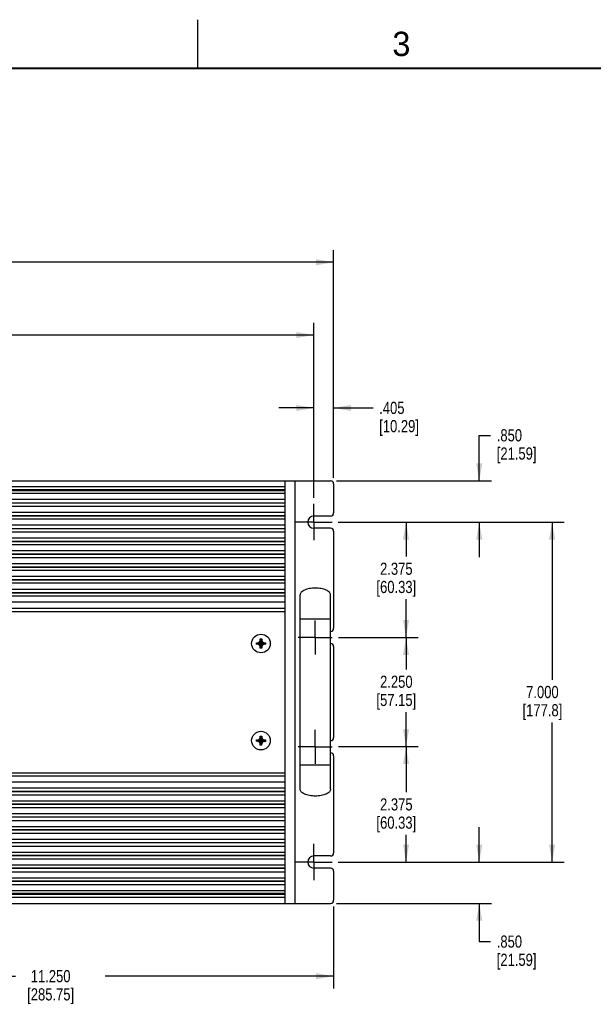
# Model space of a CAD drawing. Header units: inches. Extents: x 0 to 34, y 0 to 22.
# Tile 99 of 119: x 19.4 to 25.3, y 11.9 to 22. Entities that reach past the tile are written whole.
import ezdxf

# ---------------------------------------------------------------- set-up
doc = ezdxf.new("R2010")
doc.units = ezdxf.units.IN
doc.header["$LTSCALE"] = 1.87
doc.header["$MEASUREMENT"] = 0
doc.linetypes.add('CENTER', pattern=[0.6, 0.375, -0.075, 0.075, -0.075])
doc.layers.get('0').update_dxf_attribs({"linetype": 'CONTINUOUS'})
doc.layers.add('02___PRT_ALL_AXES', color=7, linetype='CONTINUOUS')
doc.layers.add('DIMENSIONS', color=7, linetype='CONTINUOUS')
doc.styles.get("Standard").update_dxf_attribs({"font": 'txt', "width": 0.8})
doc.styles.add('TEXTSTYLE_2', font='txt')
doc.dimstyles.new('DIMSTYLE_1', dxfattribs={"dimtxt": 0.125, "dimasz": 0.18, "dimexe": 0.125, "dimexo": 0.0625, "dimgap": 0.0625, "dimtad": 0, "dimtih": 1, "dimtoh": 1, "dimdec": 3, "dimlfac": 2, "dimzin": 4, "dimdsep": 46, "dimtxsty": 'STANDARD', "dimblk": '_FILLED', "dimblk1": '_FILLED', "dimblk2": '_FILLED', "dimcen": 0.09, "dimadec": 0, "dimazin": 0, "dimtp": 0.001, "dimtm": 0.001, "dimtfac": 1, "dimtdec": 3, "dimtofl": 0, "dimtmove": 0, "dimatfit": 3, "dimldrblk": '_FILLED', "dimfxl": 1, "dimtolj": 1, "dimtzin": 4, "dimarcsym": 0})

# ---------------------------------------------------------------- blocks, each defined once
blk = doc.blocks.new('_FILLED')
at = {"color": 0, "linetype": 'BYBLOCK'}
blk.add_solid([(0, 0), (-1, 0.174), (-1, -0.174)], dxfattribs=at)
blk = doc.blocks.new('*D12')
at = {"layer": 'DIMENSIONS', "color": 2, "linetype": 'CONTINUOUS'}
for p, q in [((17.027, 14.553), (17.027, 12.028)), ((22.652, 12.872), (22.652, 12.028)), ((17.027, 12.153), (19.377, 12.153)), ((22.652, 12.153), (20.302, 12.153))]:
    blk.add_line(p, q, dxfattribs=at)
at = {"layer": 'DIMENSIONS', "color": 2, "linetype": 'CONTINUOUS', "xscale": 0.18, "yscale": 0.18, "zscale": 0.18, "rotation": 180}
blk.add_blockref('_FILLED', (17.027, 12.153), dxfattribs=at)
at = {"layer": 'DIMENSIONS', "color": 2, "linetype": 'CONTINUOUS', "xscale": 0.18, "yscale": 0.18, "zscale": 0.18}
blk.add_blockref('_FILLED', (22.652, 12.153), dxfattribs=at)
at = {"layer": 'DIMENSIONS', "color": 2, "linetype": 'CONTINUOUS', "insert": (19.739, 12.216), "char_height": 0.125, "width": 0.8, "attachment_point": 2, "line_spacing_factor": 0.9}
blk.add_mtext('11.250\\P[285.75]', dxfattribs=at)
blk = doc.blocks.new('*D16')
at = {"layer": 'DIMENSIONS', "color": 2, "linetype": 'CONTINUOUS'}
for p, q in [((24.152, 17.253), (24.152, 17.721)), ((24.152, 17.721), (24.269, 17.721)), ((22.683, 17.253), (24.277, 17.253)), ((22.699, 16.828), (24.277, 16.828)), ((24.152, 16.828), (24.152, 16.468))]:
    blk.add_line(p, q, dxfattribs=at)
at = {"layer": 'DIMENSIONS', "color": 2, "linetype": 'CONTINUOUS', "xscale": 0.18, "yscale": 0.18, "zscale": 0.18}
for p, rotation in [((24.152, 17.253), 270), ((24.152, 16.828), 90)]:
    blk.add_blockref('_FILLED', p, dxfattribs=dict(at, rotation=rotation))
at = {"layer": 'DIMENSIONS', "color": 2, "linetype": 'CONTINUOUS', "insert": (24.332, 17.784), "char_height": 0.125, "width": 0.7, "attachment_point": 1, "line_spacing_factor": 0.9}
blk.add_mtext('.850\\P[21.59]', dxfattribs=at)
blk = doc.blocks.new('*D17')
at = {"layer": 'DIMENSIONS', "color": 2, "linetype": 'CONTINUOUS'}
for p, q in [((22.699, 16.828), (25.027, 16.828)), ((24.902, 16.828), (24.902, 15.203)), ((24.902, 13.328), (24.902, 14.766)), ((22.699, 13.328), (25.027, 13.328))]:
    blk.add_line(p, q, dxfattribs=at)
at = {"layer": 'DIMENSIONS', "color": 2, "linetype": 'CONTINUOUS', "xscale": 0.18, "yscale": 0.18, "zscale": 0.18}
for p, rotation in [((24.902, 16.828), 90), ((24.902, 13.328), 270)]:
    blk.add_blockref('_FILLED', p, dxfattribs=dict(at, rotation=rotation))
at = {"layer": 'DIMENSIONS', "color": 2, "linetype": 'CONTINUOUS', "insert": (24.802, 15.141), "char_height": 0.125, "width": 0.7, "attachment_point": 2, "line_spacing_factor": 0.9}
blk.add_mtext('7.000\\P[177.8]', dxfattribs=at)
blk = doc.blocks.new('*D18')
at = {"layer": 'DIMENSIONS', "color": 2, "linetype": 'CONTINUOUS'}
for p, q in [((24.152, 13.328), (24.152, 13.688)), ((22.699, 13.328), (24.277, 13.328)), ((22.683, 12.903), (24.277, 12.903)), ((24.152, 12.903), (24.152, 12.509)), ((24.152, 12.509), (24.269, 12.509))]:
    blk.add_line(p, q, dxfattribs=at)
at = {"layer": 'DIMENSIONS', "color": 2, "linetype": 'CONTINUOUS', "xscale": 0.18, "yscale": 0.18, "zscale": 0.18}
for p, rotation in [((24.152, 13.328), 270), ((24.152, 12.903), 90)]:
    blk.add_blockref('_FILLED', p, dxfattribs=dict(at, rotation=rotation))
at = {"layer": 'DIMENSIONS', "color": 2, "linetype": 'CONTINUOUS', "insert": (24.332, 12.572), "char_height": 0.125, "width": 0.7, "attachment_point": 1, "line_spacing_factor": 0.9}
blk.add_mtext('.850\\P[21.59]', dxfattribs=at)
blk = doc.blocks.new('*D20')
at = {"layer": 'DIMENSIONS', "color": 2, "linetype": 'CONTINUOUS'}
for p, q in [((13.354, 17.078), (13.354, 18.878)), ((22.449, 17.078), (22.449, 18.878)), ((13.354, 18.753), (17.439, 18.753)), ((22.449, 18.753), (18.364, 18.753))]:
    blk.add_line(p, q, dxfattribs=at)
at = {"layer": 'DIMENSIONS', "color": 2, "linetype": 'CONTINUOUS', "xscale": 0.18, "yscale": 0.18, "zscale": 0.18, "rotation": 180}
blk.add_blockref('_FILLED', (13.354, 18.753), dxfattribs=at)
at = {"layer": 'DIMENSIONS', "color": 2, "linetype": 'CONTINUOUS', "xscale": 0.18, "yscale": 0.18, "zscale": 0.18}
blk.add_blockref('_FILLED', (22.449, 18.753), dxfattribs=at)
at = {"layer": 'DIMENSIONS', "color": 2, "linetype": 'CONTINUOUS', "insert": (17.802, 18.816), "char_height": 0.125, "width": 0.8, "attachment_point": 2, "line_spacing_factor": 0.9}
blk.add_mtext('18.190\\P[462.03]', dxfattribs=at)
blk = doc.blocks.new('*D21')
at = {"layer": 'DIMENSIONS', "color": 2, "linetype": 'CONTINUOUS'}
for p, q in [((22.449, 17.078), (22.449, 18.128)), ((22.652, 17.284), (22.652, 18.128)), ((22.449, 18.003), (22.089, 18.003)), ((22.652, 18.003), (23.059, 18.003))]:
    blk.add_line(p, q, dxfattribs=at)
at = {"layer": 'DIMENSIONS', "color": 2, "linetype": 'CONTINUOUS', "xscale": 0.18, "yscale": 0.18, "zscale": 0.18}
blk.add_blockref('_FILLED', (22.449, 18.003), dxfattribs=at)
at = {"layer": 'DIMENSIONS', "color": 2, "linetype": 'CONTINUOUS', "xscale": 0.18, "yscale": 0.18, "zscale": 0.18, "rotation": 180}
blk.add_blockref('_FILLED', (22.652, 18.003), dxfattribs=at)
at = {"layer": 'DIMENSIONS', "color": 2, "linetype": 'CONTINUOUS', "insert": (23.122, 18.066), "char_height": 0.125, "width": 0.7, "attachment_point": 1, "line_spacing_factor": 0.9}
blk.add_mtext('.405\\P[10.29]', dxfattribs=at)
blk = doc.blocks.new('*D23')
at = {"layer": 'DIMENSIONS', "color": 2, "linetype": 'CONTINUOUS'}
for p, q in [((13.152, 17.284), (13.152, 19.628)), ((22.652, 17.284), (22.652, 19.628)), ((13.152, 19.503), (17.027, 19.503)), ((22.652, 19.503), (18.777, 19.503))]:
    blk.add_line(p, q, dxfattribs=at)
at = {"layer": 'DIMENSIONS', "color": 2, "linetype": 'CONTINUOUS', "xscale": 0.18, "yscale": 0.18, "zscale": 0.18, "rotation": 180}
blk.add_blockref('_FILLED', (13.152, 19.503), dxfattribs=at)
at = {"layer": 'DIMENSIONS', "color": 2, "linetype": 'CONTINUOUS', "xscale": 0.18, "yscale": 0.18, "zscale": 0.18}
blk.add_blockref('_FILLED', (22.652, 19.503), dxfattribs=at)
at = {"layer": 'DIMENSIONS', "color": 2, "linetype": 'CONTINUOUS', "insert": (17.902, 19.566), "char_height": 0.125, "width": 1.625, "attachment_point": 2, "line_spacing_factor": 0.9}
blk.add_mtext('(19.000{\\Ftxt.shx;\\W1.000000;\\H0.125000; }[482.6])', dxfattribs=at)
blk = doc.blocks.new('*D24')
at = {"layer": 'DIMENSIONS', "color": 2, "linetype": 'CONTINUOUS'}
for p, q in [((22.699, 16.828), (23.523, 16.828)), ((23.398, 16.828), (23.398, 16.472)), ((23.398, 15.641), (23.398, 16.035)), ((22.701, 15.641), (23.523, 15.641))]:
    blk.add_line(p, q, dxfattribs=at)
at = {"layer": 'DIMENSIONS', "color": 2, "linetype": 'CONTINUOUS', "xscale": 0.18, "yscale": 0.18, "zscale": 0.18}
for p, rotation in [((23.398, 16.828), 90), ((23.398, 15.641), 270)]:
    blk.add_blockref('_FILLED', p, dxfattribs=dict(at, rotation=rotation))
at = {"layer": 'DIMENSIONS', "color": 2, "linetype": 'CONTINUOUS', "insert": (23.298, 16.41), "char_height": 0.125, "width": 0.7, "attachment_point": 2, "line_spacing_factor": 0.9}
blk.add_mtext('2.375\\P[60.33]', dxfattribs=at)
blk = doc.blocks.new('*D25')
at = {"layer": 'DIMENSIONS', "color": 2, "linetype": 'CONTINUOUS'}
for p, q in [((22.701, 15.641), (23.523, 15.641)), ((23.398, 15.641), (23.398, 15.31)), ((23.398, 14.516), (23.398, 14.872)), ((22.701, 14.516), (23.523, 14.516))]:
    blk.add_line(p, q, dxfattribs=at)
at = {"layer": 'DIMENSIONS', "color": 2, "linetype": 'CONTINUOUS', "xscale": 0.18, "yscale": 0.18, "zscale": 0.18}
for p, rotation in [((23.398, 15.641), 90), ((23.398, 14.516), 270)]:
    blk.add_blockref('_FILLED', p, dxfattribs=dict(at, rotation=rotation))
at = {"layer": 'DIMENSIONS', "color": 2, "linetype": 'CONTINUOUS', "insert": (23.298, 15.247), "char_height": 0.125, "width": 0.7, "attachment_point": 2, "line_spacing_factor": 0.9}
blk.add_mtext('2.250\\P[57.15]', dxfattribs=at)
blk = doc.blocks.new('*D26')
at = {"layer": 'DIMENSIONS', "color": 2, "linetype": 'CONTINUOUS'}
for p, q in [((22.701, 14.516), (23.523, 14.516)), ((23.398, 14.516), (23.398, 14.047)), ((23.398, 13.328), (23.398, 13.609)), ((22.699, 13.328), (23.523, 13.328))]:
    blk.add_line(p, q, dxfattribs=at)
at = {"layer": 'DIMENSIONS', "color": 2, "linetype": 'CONTINUOUS', "xscale": 0.18, "yscale": 0.18, "zscale": 0.18}
for p, rotation in [((23.398, 14.516), 90), ((23.398, 13.328), 270)]:
    blk.add_blockref('_FILLED', p, dxfattribs=dict(at, rotation=rotation))
at = {"layer": 'DIMENSIONS', "color": 2, "linetype": 'CONTINUOUS', "insert": (23.298, 13.984), "char_height": 0.125, "width": 0.7, "attachment_point": 2, "line_spacing_factor": 0.9}
blk.add_mtext('2.375\\P[60.33]', dxfattribs=at)

msp = doc.modelspace()

# ---------------------------------------------------------------- linework, layer by layer
at = {"color": 2, "linetype": 'CONTINUOUS'}
msp.add_line((21.25002, 22), (21.25002, 21.5), dxfattribs=at)
at = {"color": 7, "linetype": 'CONTINUOUS'}
for p, q in [((13.18349, 17.25308), (22.62049, 17.25308)), ((22.15199, 12.90308), (22.15199, 17.25308)), ((22.25199, 17.25308), (22.25199, 12.90308)), ((22.15199, 17.19108), (13.65199, 17.19108)), ((22.15199, 17.15958), (13.65199, 17.15958)), ((13.65199, 17.15308), (22.15199, 17.15308)), ((22.65199, 17.22158), (22.65199, 16.92208)), ((22.15199, 17.12158), (13.65199, 17.12158)), ((22.15199, 17.05908), (13.65199, 17.05908)), ((13.65199, 17.02758), (22.15199, 17.02758)), ((22.15199, 17.02108), (13.65199, 17.02108)), ((22.15199, 16.98958), (13.65199, 16.98958)), ((22.15199, 16.92708), (13.65199, 16.92708)), ((13.65199, 16.89558), (22.15199, 16.89558)), ((22.15199, 16.88908), (13.65199, 16.88908)), ((22.15199, 16.85758), (13.65199, 16.85758)), ((22.62049, 16.89058), (22.44949, 16.89058)), ((22.15199, 16.79508), (13.65199, 16.79508)), ((13.65199, 16.76358), (22.15199, 16.76358)), ((22.15199, 16.75708), (13.65199, 16.75708)), ((22.15199, 16.72558), (13.65199, 16.72558)), ((22.62049, 16.76558), (22.44949, 16.76558)), ((22.65199, 16.73408), (22.65199, 15.73458)), ((22.15199, 16.66308), (13.65199, 16.66308)), ((13.65199, 16.63158), (22.15199, 16.63158)), ((22.15199, 16.62508), (13.65199, 16.62508)), ((22.15199, 16.59358), (13.65199, 16.59358)), ((22.15199, 16.53108), (13.65199, 16.53108)), ((13.65199, 16.49958), (22.15199, 16.49958)), ((22.15199, 16.49308), (13.65199, 16.49308)), ((22.15199, 16.46158), (13.65199, 16.46158)), ((22.15199, 16.39908), (13.65199, 16.39908)), ((13.65199, 16.36758), (22.15199, 16.36758)), ((22.15199, 16.36108), (13.65199, 16.36108)), ((22.15199, 16.32958), (13.65199, 16.32958)), ((22.15199, 16.26708), (13.65199, 16.26708)), ((13.65199, 16.23558), (22.15199, 16.23558)), ((22.15199, 16.22908), (13.65199, 16.22908)), ((22.15199, 16.19758), (13.65199, 16.19758)), ((22.15199, 16.13508), (13.65199, 16.13508)), ((13.65199, 16.10358), (22.15199, 16.10358)), ((22.15199, 16.09708), (13.65199, 16.09708)), ((22.15199, 16.06558), (13.65199, 16.06558)), ((22.30774, 14.07808), (22.30774, 16.07808)), ((22.62024, 14.07808), (22.62024, 16.07808)), ((22.15199, 16.00308), (13.65199, 16.00308)), ((13.65199, 15.94058), (22.15199, 15.94058)), ((13.65199, 15.90908), (22.15199, 15.90908)), ((22.62024, 15.82808), (22.30774, 15.82808)), ((21.88779, 15.59464), (21.89684, 15.61033)), ((21.89684, 15.62533), (21.91184, 15.62533)), ((21.89684, 15.53083), (21.91184, 15.62533)), ((21.89684, 15.61033), (21.89684, 15.62533)), ((21.91184, 15.53083), (21.89684, 15.62533)), ((21.89684, 15.54583), (21.91184, 15.61033)), ((21.91184, 15.54583), (21.89684, 15.61033)), ((21.91184, 15.62533), (21.91184, 15.61033)), ((21.91184, 15.61033), (21.9209, 15.59464)), ((21.85709, 15.57058), (21.95159, 15.58558)), ((21.85709, 15.58558), (21.87209, 15.58558)), ((21.85709, 15.58558), (21.95159, 15.57058)), ((21.85709, 15.57058), (21.85709, 15.58558)), ((21.87209, 15.57058), (21.85709, 15.57058)), ((21.87209, 15.58558), (21.88779, 15.59464)), ((21.87209, 15.57058), (21.93659, 15.58558)), ((21.87209, 15.58558), (21.93659, 15.57058)), ((21.88779, 15.56152), (21.87209, 15.57058)), ((21.88779, 15.56152), (21.9209, 15.59464)), ((21.88779, 15.59464), (21.9209, 15.56152)), ((21.89684, 15.54583), (21.88779, 15.56152)), ((21.89684, 15.53083), (21.89684, 15.54583)), ((21.91184, 15.53083), (21.89684, 15.53083)), ((21.9209, 15.56152), (21.91184, 15.54583)), ((21.91184, 15.54583), (21.91184, 15.53083)), ((21.9209, 15.59464), (21.93659, 15.58558)), ((21.93659, 15.57058), (21.9209, 15.56152)), ((21.93659, 15.58558), (21.95159, 15.58558)), ((21.95159, 15.57058), (21.93659, 15.57058)), ((21.95159, 15.58558), (21.95159, 15.57058)), ((22.65199, 15.54658), (22.65199, 14.60958)), ((21.88793, 14.59478), (21.89713, 14.61039)), ((21.89643, 14.5309), (21.91226, 14.62526)), ((21.89656, 14.5459), (21.91213, 14.61026)), ((21.89713, 14.61039), (21.89726, 14.62539)), ((21.91156, 14.54577), (21.89713, 14.61039)), ((21.89726, 14.62539), (21.91226, 14.62526)), ((21.91143, 14.53077), (21.89726, 14.62539)), ((21.91226, 14.62526), (21.91213, 14.61026)), ((21.91213, 14.61026), (21.92105, 14.59449)), ((21.85703, 14.57099), (21.85716, 14.58599)), ((21.85703, 14.57099), (21.95166, 14.58517)), ((21.87203, 14.57086), (21.85703, 14.57099)), ((21.85716, 14.58599), (21.87216, 14.58586)), ((21.85716, 14.58599), (21.95153, 14.57017)), ((21.87203, 14.57086), (21.93666, 14.5853)), ((21.88764, 14.56167), (21.87203, 14.57086)), ((21.87216, 14.58586), (21.88793, 14.59478)), ((21.87216, 14.58586), (21.93653, 14.5703)), ((21.88764, 14.56167), (21.92105, 14.59449)), ((21.89656, 14.5459), (21.88764, 14.56167)), ((21.88793, 14.59478), (21.92076, 14.56138)), ((21.89643, 14.5309), (21.89656, 14.5459)), ((21.91143, 14.53077), (21.89643, 14.5309)), ((21.91156, 14.54577), (21.91143, 14.53077)), ((21.92076, 14.56138), (21.91156, 14.54577)), ((21.93653, 14.5703), (21.92076, 14.56138)), ((21.92105, 14.59449), (21.93666, 14.5853)), ((21.95153, 14.57017), (21.93653, 14.5703)), ((21.93666, 14.5853), (21.95166, 14.58517)), ((21.95166, 14.58517), (21.95153, 14.57017)), ((22.65199, 14.42158), (22.65199, 13.42208)), ((22.30774, 14.32808), (22.62024, 14.32808)), ((13.65199, 14.24708), (22.15199, 14.24708)), ((13.65199, 14.21558), (22.15199, 14.21558)), ((13.65199, 14.15308), (22.15199, 14.15308)), ((13.65199, 14.09058), (22.15199, 14.09058)), ((13.65199, 14.05908), (22.15199, 14.05908)), ((22.15199, 14.05258), (13.65199, 14.05258)), ((13.65199, 14.02108), (22.15199, 14.02108)), ((13.65199, 13.95858), (22.15199, 13.95858)), ((13.65199, 13.92708), (22.15199, 13.92708)), ((22.15199, 13.92058), (13.65199, 13.92058)), ((13.65199, 13.88908), (22.15199, 13.88908)), ((13.65199, 13.82658), (22.15199, 13.82658)), ((13.65199, 13.79508), (22.15199, 13.79508)), ((22.15199, 13.78858), (13.65199, 13.78858)), ((13.65199, 13.75708), (22.15199, 13.75708)), ((13.65199, 13.69458), (22.15199, 13.69458)), ((13.65199, 13.66308), (22.15199, 13.66308)), ((22.15199, 13.65658), (13.65199, 13.65658)), ((13.65199, 13.62508), (22.15199, 13.62508)), ((13.65199, 13.56258), (22.15199, 13.56258)), ((13.65199, 13.53108), (22.15199, 13.53108)), ((22.15199, 13.52458), (13.65199, 13.52458)), ((13.65199, 13.49308), (22.15199, 13.49308)), ((13.65199, 13.43058), (22.15199, 13.43058)), ((13.65199, 13.39908), (22.15199, 13.39908)), ((22.15199, 13.39258), (13.65199, 13.39258)), ((22.62049, 13.39058), (22.44949, 13.39058)), ((13.65199, 13.36108), (22.15199, 13.36108)), ((13.65199, 13.29858), (22.15199, 13.29858)), ((13.65199, 13.26708), (22.15199, 13.26708)), ((22.15199, 13.26058), (13.65199, 13.26058)), ((13.65199, 13.22908), (22.15199, 13.22908)), ((22.62049, 13.26558), (22.44949, 13.26558)), ((22.65199, 13.23408), (22.65199, 12.93458)), ((13.65199, 13.16658), (22.15199, 13.16658)), ((13.65199, 13.13508), (22.15199, 13.13508)), ((22.15199, 13.12858), (13.65199, 13.12858)), ((13.65199, 13.09708), (22.15199, 13.09708)), ((13.65199, 13.03458), (22.15199, 13.03458)), ((22.15199, 13.00308), (13.65199, 13.00308)), ((13.65199, 12.99658), (22.15199, 12.99658)), ((13.18349, 12.90308), (22.62049, 12.90308)), ((13.65199, 12.96508), (22.15199, 12.96508))]:
    msp.add_line(p, q, dxfattribs=at)
at = {"color": 7, "linetype": 'CONTINUOUS', "const_width": 0.02}
msp.add_lwpolyline([(33.50002, 21.5), (0.50002, 21.5)], dxfattribs=at)
at = {"color": 7, "linetype": 'CONTINUOUS'}
for centre, start, end in [((22.62049, 17.22158), 0, 90), ((22.62049, 16.92208), 270, 360), ((22.62049, 16.73408), 0, 90), ((22.62049, 15.73458), 270, 360), ((22.62049, 15.54658), 0, 90), ((22.62049, 14.60958), 270, 360), ((22.62049, 14.42158), 0, 90), ((22.62049, 13.42208), 270, 360), ((22.62049, 13.23408), 0, 90), ((22.62049, 12.93458), 270, 360)]:
    msp.add_arc(centre, 0.0315, start, end, dxfattribs=at)
for points in [[(22.46399, 16.1487), (22.44354, 16.1487), (22.40264, 16.14503), (22.35063, 16.12932), (22.31588, 16.10581), (22.30774, 16.08732), (22.30774, 16.07808)], [(22.62024, 16.07808), (22.62024, 16.08732), (22.61211, 16.10581), (22.57736, 16.12932), (22.52534, 16.14503), (22.48445, 16.1487), (22.46399, 16.1487)], [(22.46399, 14.00745), (22.44354, 14.00745), (22.40264, 14.01113), (22.35063, 14.02684), (22.31588, 14.05035), (22.30774, 14.06884), (22.30774, 14.07808)], [(22.62024, 14.07808), (22.62024, 14.06884), (22.61211, 14.05035), (22.57736, 14.02684), (22.52534, 14.01113), (22.48445, 14.00745), (22.46399, 14.00745)]]:
    msp.add_open_spline(points, degree=3, dxfattribs=at)
at = {"layer": '02___PRT_ALL_AXES', "color": 7, "linetype": 'CENTER'}
for p, q in [((22.44949, 16.82808), (22.44949, 17.01558)), ((22.44949, 16.82808), (22.26199, 16.82808)), ((22.44949, 16.82808), (22.63699, 16.82808)), ((22.44949, 16.82808), (22.44949, 16.64058)), ((22.46399, 15.64058), (22.46399, 15.81558)), ((22.46399, 15.64058), (22.28899, 15.64058)), ((22.46399, 15.64058), (22.63899, 15.64058)), ((22.46399, 15.64058), (22.46399, 15.46558)), ((22.46399, 14.51558), (22.46399, 14.69058)), ((22.46399, 14.51558), (22.28899, 14.51558)), ((22.46399, 14.51558), (22.63899, 14.51558)), ((22.46399, 14.51558), (22.46399, 14.34058)), ((22.44949, 13.32808), (22.44949, 13.51558)), ((22.44949, 13.32808), (22.26199, 13.32808)), ((22.44949, 13.32808), (22.63699, 13.32808)), ((22.44949, 13.32808), (22.44949, 13.14058))]:
    msp.add_line(p, q, dxfattribs=at)
at = {"layer": '02___PRT_ALL_AXES', "color": 7, "linetype": 'CONTINUOUS'}
for centre in [(21.90434, 15.57808), (21.90434, 14.57808)]:
    msp.add_circle(centre, 0.09625, dxfattribs=at)
for centre in [(22.44949, 16.82808), (22.44949, 13.32808)]:
    msp.add_arc(centre, 0.0625, 90, 270, dxfattribs=at)

# ---------------------------------------------------------------- texts
at = {"color": 2, "linetype": 'CONTINUOUS', "insert": (23.25697, 21.87594), "char_height": 0.25, "width": 0.25, "attachment_point": 1, "line_spacing_factor": 0.9, "style": 'TEXTSTYLE_2'}
msp.add_mtext('3', dxfattribs=at)

# ---------------------------------------------------------------- dimensions: what is measured, and where the dimension line sits
at = {"layer": 'DIMENSIONS', "color": 2, "linetype": 'CONTINUOUS'}
dim = msp.add_linear_dim(base=(22.65199, 19.50308), p1=(13.15199, 17.22158), p2=(22.65199, 17.22158), text='(<>)', dimstyle='DIMSTYLE_1', dxfattribs=at)
dim.commit()
dim.dimension.update_dxf_attribs({"geometry": '*D23', "text_midpoint": (17.90199, 19.50308), "dimtype": 160})
for base, p1, p2, picture, middle in [((22.44949, 18.75308), (13.35449, 17.01558), (22.44949, 17.01558), '*D20', (17.90199, 18.65933)), ((22.65199, 18.00308), (22.44949, 17.01558), (22.65199, 17.22158), '*D21', (23.47191, 17.90933)), ((22.65199, 12.15308), (17.02699, 14.61558), (22.65199, 12.93458), '*D12', (19.83949, 12.05933))]:
    dim = msp.add_linear_dim(base=base, p1=p1, p2=p2, dimstyle='DIMSTYLE_1', dxfattribs=at)
    dim.commit()
    dim.dimension.update_dxf_attribs({"geometry": picture, "text_midpoint": middle, "dimtype": 160})
for base, p1, p2, picture, middle in [((24.15199, 16.82808), (22.62049, 17.25308), (22.63699, 16.82808), '*D16', (24.68199, 17.62748)), ((24.90199, 13.32808), (22.63699, 16.82808), (22.63699, 13.32808), '*D17', (24.90199, 14.98433)), ((23.3984, 15.64058), (22.63699, 16.82808), (22.63899, 15.64058), '*D24', (23.3984, 16.25328)), ((23.3984, 14.51558), (22.63899, 15.64058), (22.63899, 14.51558), '*D25', (23.3984, 15.09094)), ((23.3984, 13.32808), (22.63899, 14.51558), (22.63699, 13.32808), '*D26', (23.3984, 13.82808)), ((24.15199, 12.90308), (22.63699, 13.32808), (22.62049, 12.90308), '*D18', (24.68199, 12.41566))]:
    dim = msp.add_linear_dim(base=base, p1=p1, p2=p2, angle=270, dimstyle='DIMSTYLE_1', dxfattribs=at)
    dim.commit()
    dim.dimension.update_dxf_attribs({"geometry": picture, "text_midpoint": middle, "dimtype": 160})

doc.saveas('drawing.dxf')
